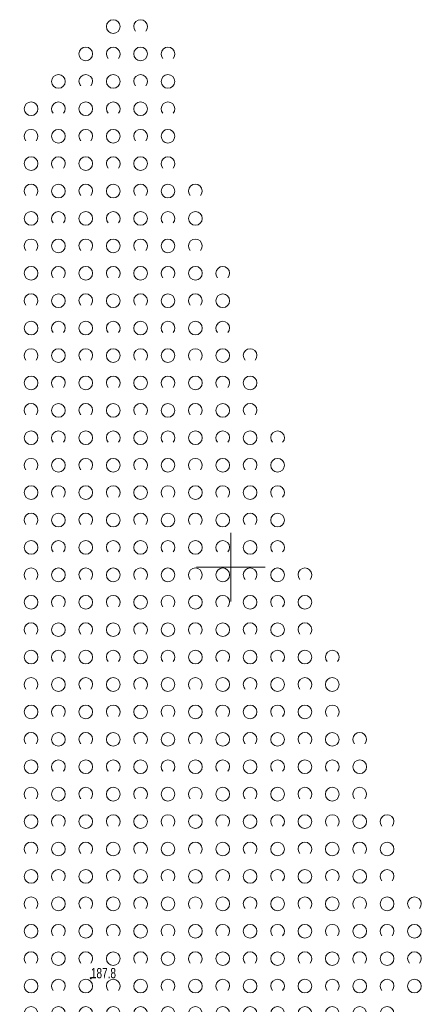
# Model space of a CAD drawing. Header units: millimetres. Extents: x 1024 to 29474, y -14562 to 6512.
# Tile 44 of 83: x 21702 to 21731, y 2933 to 3005. Entities that reach past the tile are written whole.
import ezdxf

# ---------------------------------------------------------------- set-up
doc = ezdxf.new("R2010")
doc.units = ezdxf.units.MM
doc.linetypes.add('1', pattern=[0])
doc.linetypes.add('2_OTZK', pattern=[1.5, 1, -0.5])
for name, color, linetype, lineweight in [('OTR_T_1', 7, 'Continuous', 18), ('OTZ_L_1', 7, '2_OTZK', 18), ('Podzial_sekcyjny_krzyze', 7, '1', 18)]:
    doc.layers.add(name, color=color, linetype=linetype, lineweight=lineweight)
doc.styles.get("Standard").update_dxf_attribs({"font": 'arial.ttf'})

# ---------------------------------------------------------------- blocks, each defined once
blk = doc.blocks.new('2_OTRN')
at = {"linetype": 'Continuous'}
blk.add_circle((0, 0), 0.045, dxfattribs=at)
blk = doc.blocks.new('2_OTZK')
at = {"linetype": 'Continuous'}
for centre in [(-1, 1), (1, -1)]:
    blk.add_circle(centre, 0.5, dxfattribs=at)
for centre, start, end in [((1, 1), 318.59038, 221.40962), ((-1, -1), 318.70311, 221.29689)]:
    blk.add_arc(centre, 0.5, start, end, dxfattribs=at)
blk = doc.blocks.new('Wykno-Rudnik')
at = {"layer": 'Podzial_sekcyjny_krzyze'}
for p, q in [((5564.122, 2962.242), (5564.122, 2967.242)), ((5561.622, 2964.742), (5566.622, 2964.742))]:
    blk.add_line(p, q, dxfattribs=at)
at = {"layer": 'OTR_T_1'}
blk.add_blockref('2_OTRN', (5553.902, 2934.752), dxfattribs=at)
at = {"layer": 'OTZ_L_1'}
for p in [(5556.532, 3003.182), (5554.532, 3001.182), (5558.532, 3001.182), (5552.532, 2999.182), (5556.532, 2999.182), (5550.532, 2997.182), (5554.532, 2997.182), (5558.532, 2997.182), (5548.532, 2995.182), (5552.532, 2995.182), (5556.532, 2995.182), (5550.532, 2993.182), (5554.532, 2993.182), (5558.532, 2993.182), (5548.532, 2991.182), (5552.532, 2991.182), (5556.532, 2991.182), (5560.532, 2991.182), (5550.532, 2989.182), (5554.532, 2989.182), (5558.532, 2989.182), (5548.532, 2987.182), (5552.532, 2987.182), (5556.532, 2987.182), (5560.532, 2987.182), (5550.532, 2985.182), (5554.532, 2985.182), (5558.532, 2985.182), (5562.532, 2985.182), (5548.532, 2983.182), (5552.532, 2983.182), (5556.532, 2983.182), (5560.532, 2983.182), (5550.532, 2981.182), (5554.532, 2981.182), (5558.532, 2981.182), (5562.532, 2981.182), (5548.532, 2979.182), (5552.532, 2979.182), (5556.532, 2979.182), (5560.532, 2979.182), (5564.532, 2979.182), (5550.532, 2977.182), (5554.532, 2977.182), (5558.532, 2977.182), (5562.532, 2977.182), (5548.532, 2975.182), (5552.532, 2975.182), (5556.532, 2975.182), (5560.532, 2975.182), (5564.532, 2975.182), (5550.532, 2973.182), (5554.532, 2973.182), (5558.532, 2973.182), (5562.532, 2973.182), (5566.532, 2973.182), (5548.532, 2971.182), (5552.532, 2971.182), (5556.532, 2971.182), (5560.532, 2971.182), (5564.532, 2971.182), (5550.532, 2969.182), (5554.532, 2969.182), (5558.532, 2969.182), (5562.532, 2969.182), (5566.532, 2969.182), (5548.532, 2967.182), (5552.532, 2967.182), (5556.532, 2967.182), (5560.532, 2967.182), (5564.532, 2967.182), (5550.532, 2965.182), (5554.532, 2965.182), (5558.532, 2965.182), (5562.532, 2965.182), (5566.532, 2965.182), (5548.532, 2963.182), (5552.532, 2963.182), (5556.532, 2963.182), (5560.532, 2963.182), (5564.532, 2963.182), (5568.532, 2963.182), (5550.532, 2961.182), (5554.532, 2961.182), (5558.532, 2961.182), (5562.532, 2961.182), (5566.532, 2961.182), (5548.532, 2959.182), (5552.532, 2959.182), (5556.532, 2959.182), (5560.532, 2959.182), (5564.532, 2959.182), (5568.532, 2959.182), (5550.532, 2957.182), (5554.532, 2957.182), (5558.532, 2957.182), (5562.532, 2957.182), (5566.532, 2957.182), (5570.532, 2957.182), (5548.532, 2955.182), (5552.532, 2955.182), (5556.532, 2955.182), (5560.532, 2955.182), (5564.532, 2955.182), (5568.532, 2955.182), (5550.532, 2953.182), (5554.532, 2953.182), (5558.532, 2953.182), (5562.532, 2953.182), (5566.532, 2953.182), (5570.532, 2953.182), (5548.532, 2951.182), (5552.532, 2951.182), (5556.532, 2951.182), (5560.532, 2951.182), (5564.532, 2951.182), (5568.532, 2951.182), (5572.532, 2951.182), (5550.532, 2949.182), (5554.532, 2949.182), (5558.532, 2949.182), (5562.532, 2949.182), (5566.532, 2949.182), (5570.532, 2949.182), (5548.532, 2947.182), (5552.532, 2947.182), (5556.532, 2947.182), (5560.532, 2947.182), (5564.532, 2947.182), (5568.532, 2947.182), (5572.532, 2947.182), (5550.532, 2945.182), (5554.532, 2945.182), (5558.532, 2945.182), (5562.532, 2945.182), (5566.532, 2945.182), (5570.532, 2945.182), (5574.532, 2945.182), (5548.532, 2943.182), (5552.532, 2943.182), (5556.532, 2943.182), (5560.532, 2943.182), (5564.532, 2943.182), (5568.532, 2943.182), (5572.532, 2943.182), (5550.532, 2941.182), (5554.532, 2941.182), (5558.532, 2941.182), (5562.532, 2941.182), (5566.532, 2941.182), (5570.532, 2941.182), (5574.532, 2941.182), (5548.532, 2939.182), (5552.532, 2939.182), (5556.532, 2939.182), (5560.532, 2939.182), (5564.532, 2939.182), (5568.532, 2939.182), (5572.532, 2939.182), (5576.532, 2939.182), (5550.532, 2937.182), (5554.532, 2937.182), (5558.532, 2937.182), (5562.532, 2937.182), (5566.532, 2937.182), (5570.532, 2937.182), (5574.532, 2937.182), (5548.532, 2935.182), (5552.532, 2935.182), (5556.532, 2935.182), (5560.532, 2935.182), (5564.532, 2935.182), (5568.532, 2935.182), (5572.532, 2935.182), (5576.532, 2935.182), (5550.532, 2933.182), (5554.532, 2933.182), (5558.532, 2933.182), (5562.532, 2933.182), (5566.532, 2933.182), (5570.532, 2933.182), (5574.532, 2933.182)]:
    blk.add_blockref('2_OTZK', p, dxfattribs=at)
at = {"layer": 'OTR_T_1', "lineweight": 9, "width": 0.7}
blk.add_text('187.8', height=0.75, dxfattribs=at).set_placement((5553.902, 2934.752))

msp = doc.modelspace()

# ---------------------------------------------------------------- block references
msp.add_blockref('Wykno-Rudnik', (16153.042, 0))

doc.saveas('drawing.dxf')
